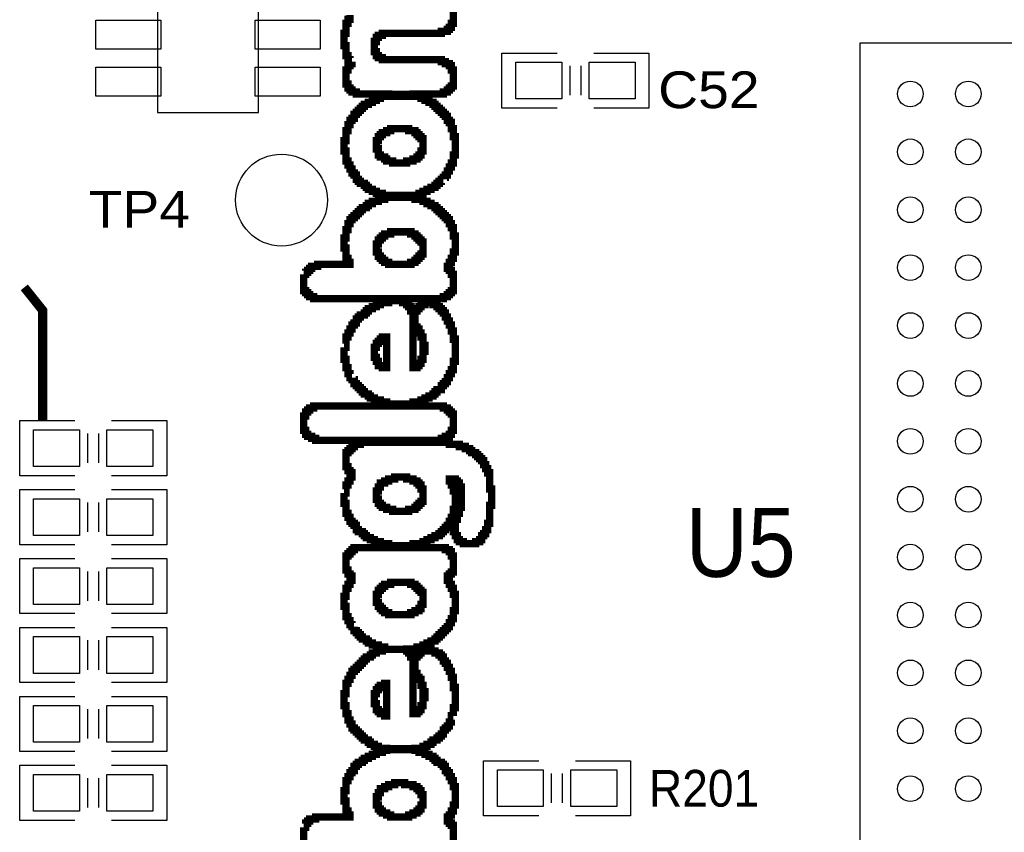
# Model space of a CAD drawing. Extents: x -14006 to 19506, y -9606 to 12409.
# Tile 6 of 29: x -7298 to -5154, y 4487 to 6255. Entities that reach past the tile are written whole.
import ezdxf

# ---------------------------------------------------------------- set-up
doc = ezdxf.new("R2010")
doc.units = 0
doc.layers.add('1', color=7, linetype='CONTINUOUS')

# ---------------------------------------------------------------- blocks, each defined once
blk = doc.blocks.new('FIGURE_CIRCLE')
blk.add_circle((0, 0), 0.5)
blk = doc.blocks.new('FIGURE_SQUARE')
blk.add_lwpolyline([(-0.5, -0.5), (-0.5, 0.5), (0.5, 0.5), (0.5, -0.5)], close=True)

msp = doc.modelspace()

# ---------------------------------------------------------------- linework, layer by layer
at = {"layer": '1'}
for points in [[(-6998.24, 6391.92), (-6998.24, 6053.36), (-6777.76, 6053.36), (-6777.76, 6391.92)], [(-3106.88, 6203.76), (-5469.12, 6203.76), (-5469.12, 3841.52), (-3106.88, 3841.52)]]:
    msp.add_lwpolyline(points, close=True, dxfattribs=at)
for points, const_width in [([(-6353.92, 6278.2), (-6353.92, 6247.36), (-6358.32, 6247.36), (-6358.32, 6238.56), (-6362.72, 6238.56), (-6362.72, 6234.12), (-6367.12, 6234.12), (-6367.12, 6229.72), (-6380.36, 6229.72), (-6380.36, 6225.32), (-6508.16, 6225.32), (-6508.16, 6220.92), (-6516.96, 6220.92), (-6516.96, 6216.52), (-6521.36, 6216.52), (-6521.36, 6207.68), (-6525.76, 6207.68), (-6525.76, 6185.68), (-6521.36, 6185.68), (-6521.36, 6176.84), (-6516.96, 6176.84), (-6516.96, 6172.44), (-6508.16, 6172.44), (-6508.16, 6168.04), (-6380.36, 6168.04), (-6380.36, 6163.64), (-6371.52, 6163.64), (-6371.52, 6159.24), (-6362.72, 6159.24), (-6362.72, 6154.8), (-6358.32, 6154.8), (-6358.32, 6146), (-6353.92, 6146), (-6353.92, 6110.76), (-6358.32, 6110.76), (-6358.32, 6106.36), (-6362.72, 6106.36), (-6362.72, 6101.92), (-6367.12, 6101.92), (-6367.12, 6097.52), (-6375.92, 6097.52), (-6375.92, 6093.12), (-6442.04, 6093.12), (-6442.04, 6088.72), (-6424.4, 6088.72), (-6424.4, 6084.32), (-6415.6, 6084.32), (-6415.6, 6079.92), (-6406.8, 6079.92), (-6406.8, 6075.48), (-6397.96, 6075.48), (-6397.96, 6071.08), (-6393.56, 6071.08), (-6393.56, 6066.68), (-6389.16, 6066.68), (-6389.16, 6062.28), (-6384.76, 6062.28), (-6384.76, 6057.88), (-6380.36, 6057.88), (-6380.36, 6053.48), (-6375.92, 6053.48), (-6375.92, 6049.04), (-6371.52, 6049.04), (-6371.52, 6044.64), (-6367.12, 6044.64), (-6367.12, 6035.84), (-6362.72, 6035.84), (-6362.72, 6031.44), (-6358.32, 6031.44), (-6358.32, 6018.2), (-6353.92, 6018.2), (-6353.92, 6000.56), (-6349.48, 6000.56), (-6349.48, 5960.92), (-6353.92, 5960.92), (-6353.92, 5943.28), (-6358.32, 5943.28), (-6358.32, 5934.48), (-6362.72, 5934.48), (-6362.72, 5925.68), (-6367.12, 5925.68), (-6367.12, 5916.84), (-6371.52, 5916.84), (-6371.52, 5912.44), (-6375.92, 5912.44), (-6375.92, 5908.04)], 16), ([(-6574.24, 6163.64), (-6578.64, 6163.64), (-6578.64, 6168.04), (-6583.04, 6168.04), (-6583.04, 6176.84), (-6587.48, 6176.84), (-6587.48, 6198.88), (-6591.88, 6198.88), (-6591.88, 6225.32), (-6587.48, 6225.32), (-6587.48, 6247.36), (-6583.04, 6247.36), (-6583.04, 6256.16), (-6578.64, 6256.16), (-6578.64, 6265)], 16), ([(-6680, 5700.92), (-6675.6, 5700.92), (-6675.6, 5705.32), (-6671.2, 5705.32), (-6671.2, 5709.72), (-6666.8, 5709.72), (-6666.8, 5714.12), (-6662.36, 5714.12), (-6662.36, 5718.56), (-6649.16, 5718.56), (-6649.16, 5722.96), (-6578.64, 5722.96), (-6578.64, 5727.36), (-6583.04, 5727.36), (-6583.04, 5736.16), (-6587.48, 5736.16), (-6587.48, 5758.2), (-6591.88, 5758.2), (-6591.88, 5780.24), (-6587.48, 5780.24), (-6587.48, 5797.88), (-6583.04, 5797.88), (-6583.04, 5811.08), (-6578.64, 5811.08), (-6578.64, 5819.92), (-6574.24, 5819.92), (-6574.24, 5824.32), (-6569.84, 5824.32), (-6569.84, 5828.72), (-6565.44, 5828.72), (-6565.44, 5833.12), (-6561.04, 5833.12), (-6561.04, 5837.52), (-6556.6, 5837.52), (-6556.6, 5841.92), (-6552.2, 5841.92), (-6552.2, 5846.36), (-6543.4, 5846.36), (-6543.4, 5850.76), (-6539, 5850.76), (-6539, 5855.16), (-6530.16, 5855.16), (-6530.16, 5859.56), (-6516.96, 5859.56), (-6516.96, 5863.96), (-6503.72, 5863.96), (-6503.72, 5868.36), (-6486.12, 5868.36), (-6486.12, 5872.8), (-6508.16, 5872.8), (-6508.16, 5877.2), (-6521.36, 5877.2), (-6521.36, 5881.6), (-6530.16, 5881.6), (-6530.16, 5886), (-6539, 5886), (-6539, 5890.4), (-6543.4, 5890.4), (-6543.4, 5894.8), (-6547.8, 5894.8), (-6547.8, 5899.24), (-6556.6, 5899.24), (-6556.6, 5903.64), (-6561.04, 5903.64), (-6561.04, 5908.04), (-6565.44, 5908.04), (-6565.44, 5916.84), (-6569.84, 5916.84), (-6569.84, 5921.24), (-6574.24, 5921.24), (-6574.24, 5930.08), (-6578.64, 5930.08), (-6578.64, 5938.88), (-6583.04, 5938.88), (-6583.04, 5947.68), (-6587.48, 5947.68), (-6587.48, 5969.72), (-6591.88, 5969.72), (-6591.88, 5991.76), (-6587.48, 5991.76), (-6587.48, 6013.8), (-6583.04, 6013.8), (-6583.04, 6027), (-6578.64, 6027), (-6578.64, 6035.84), (-6574.24, 6035.84), (-6574.24, 6040.24), (-6569.84, 6040.24), (-6569.84, 6049.04), (-6565.44, 6049.04), (-6565.44, 6053.48), (-6561.04, 6053.48), (-6561.04, 6057.88), (-6556.6, 6057.88), (-6556.6, 6062.28), (-6552.2, 6062.28), (-6552.2, 6066.68), (-6547.8, 6066.68), (-6547.8, 6071.08), (-6539, 6071.08), (-6539, 6075.48), (-6530.16, 6075.48), (-6530.16, 6079.92), (-6521.36, 6079.92), (-6521.36, 6084.32), (-6512.56, 6084.32), (-6512.56, 6088.72), (-6494.92, 6088.72), (-6494.92, 6093.12), (-6565.44, 6093.12), (-6565.44, 6097.52), (-6574.24, 6097.52), (-6574.24, 6101.92), (-6578.64, 6101.92), (-6578.64, 6106.36), (-6583.04, 6106.36), (-6583.04, 6115.16), (-6587.48, 6115.16), (-6587.48, 6146), (-6583.04, 6146), (-6583.04, 6154.8), (-6578.64, 6154.8), (-6578.64, 6159.24), (-6574.24, 6159.24), (-6574.24, 6163.64)], 16), ([(-6496, 6092.64), (-6442, 6092.64)], 16), ([(-6496, 6088.64), (-6442, 6088.64)], 16), ([(-6375.92, 5908.04), (-6380.36, 5908.04), (-6380.36, 5903.64), (-6384.76, 5903.64), (-6384.76, 5899.24), (-6389.16, 5899.24), (-6389.16, 5894.8), (-6393.56, 5894.8), (-6393.56, 5890.4), (-6402.36, 5890.4), (-6402.36, 5886), (-6411.2, 5886), (-6411.2, 5881.6), (-6420, 5881.6), (-6420, 5877.2), (-6428.8, 5877.2), (-6428.8, 5872.8), (-6450.84, 5872.8), (-6450.84, 5868.36), (-6437.64, 5868.36), (-6437.64, 5863.96), (-6420, 5863.96), (-6420, 5859.56), (-6411.2, 5859.56), (-6411.2, 5855.16), (-6402.36, 5855.16), (-6402.36, 5850.76), (-6393.56, 5850.76), (-6393.56, 5846.36), (-6389.16, 5846.36), (-6389.16, 5841.92), (-6384.76, 5841.92), (-6384.76, 5837.52), (-6380.36, 5837.52), (-6380.36, 5833.12), (-6375.92, 5833.12), (-6375.92, 5828.72), (-6371.52, 5828.72), (-6371.52, 5824.32), (-6367.12, 5824.32), (-6367.12, 5819.92), (-6362.72, 5819.92), (-6362.72, 5811.08), (-6358.32, 5811.08), (-6358.32, 5802.28), (-6353.92, 5802.28), (-6353.92, 5784.64), (-6349.48, 5784.64), (-6349.48, 5749.4), (-6353.92, 5749.4), (-6353.92, 5736.16), (-6358.32, 5736.16), (-6358.32, 5727.36), (-6362.72, 5727.36), (-6362.72, 5718.56), (-6367.12, 5718.56), (-6367.12, 5714.12), (-6362.72, 5714.12), (-6362.72, 5709.72), (-6358.32, 5709.72), (-6358.32, 5700.92), (-6353.92, 5700.92), (-6353.92, 5665.68), (-6358.32, 5665.68), (-6358.32, 5661.24), (-6362.72, 5661.24), (-6362.72, 5656.84), (-6367.12, 5656.84), (-6367.12, 5652.44), (-6375.92, 5652.44), (-6375.92, 5648.04), (-6657.96, 5648.04), (-6657.96, 5652.44), (-6666.8, 5652.44), (-6666.8, 5656.84), (-6671.2, 5656.84), (-6671.2, 5661.24), (-6675.6, 5661.24), (-6675.6, 5665.68), (-6680, 5665.68), (-6680, 5700.92)], 16), ([(-6494, 5872.64), (-6440, 5872.64)], 16), ([(-6494, 5868.64), (-6440, 5868.64)], 16), ([(-7248, 5382.64), (-7248, 5622.64), (-7288, 5672.64)], 20), ([(-6591.88, 5542.28), (-6587.48, 5542.28), (-6587.48, 5564.32), (-6583.04, 5564.32), (-6583.04, 5573.12), (-6578.64, 5573.12), (-6578.64, 5581.92), (-6574.24, 5581.92), (-6574.24, 5590.76), (-6569.84, 5590.76), (-6569.84, 5595.16), (-6565.44, 5595.16), (-6565.44, 5603.96), (-6561.04, 5603.96), (-6561.04, 5608.36), (-6556.6, 5608.36), (-6556.6, 5612.8), (-6547.8, 5612.8), (-6547.8, 5617.2), (-6543.4, 5617.2), (-6543.4, 5621.6), (-6539, 5621.6), (-6539, 5626), (-6530.16, 5626), (-6530.16, 5630.4), (-6521.36, 5630.4), (-6521.36, 5634.8), (-6512.56, 5634.8), (-6512.56, 5639.24), (-6494.92, 5639.24), (-6494.92, 5643.64), (-6464.08, 5643.64), (-6464.08, 5639.24), (-6455.28, 5639.24), (-6455.28, 5634.8), (-6450.84, 5634.8), (-6450.84, 5630.4), (-6446.44, 5630.4), (-6446.44, 5621.6), (-6442.04, 5621.6), (-6442.04, 5612.8), (-6437.64, 5612.8), (-6437.64, 5621.6), (-6433.24, 5621.6), (-6433.24, 5626), (-6428.8, 5626), (-6428.8, 5630.4), (-6424.4, 5630.4), (-6424.4, 5634.8), (-6415.6, 5634.8), (-6415.6, 5639.24), (-6397.96, 5639.24), (-6397.96, 5634.8), (-6389.16, 5634.8), (-6389.16, 5630.4), (-6384.76, 5630.4), (-6384.76, 5626), (-6380.36, 5626), (-6380.36, 5621.6), (-6375.92, 5621.6), (-6375.92, 5617.2), (-6371.52, 5617.2), (-6371.52, 5608.36), (-6367.12, 5608.36), (-6367.12, 5599.56), (-6362.72, 5599.56), (-6362.72, 5590.76), (-6358.32, 5590.76), (-6358.32, 5577.52), (-6353.92, 5577.52), (-6353.92, 5559.92), (-6349.48, 5559.92), (-6349.48, 5511.44), (-6353.92, 5511.44), (-6353.92, 5493.8), (-6358.32, 5493.8), (-6358.32, 5485), (-6362.72, 5485), (-6362.72, 5476.16), (-6367.12, 5476.16), (-6367.12, 5467.36), (-6371.52, 5467.36), (-6371.52, 5462.96), (-6375.92, 5462.96), (-6375.92, 5458.56), (-6380.36, 5458.56), (-6380.36, 5449.72), (-6389.16, 5449.72), (-6389.16, 5445.32), (-6393.56, 5445.32), (-6393.56, 5440.92), (-6397.96, 5440.92), (-6397.96, 5436.52), (-6406.8, 5436.52), (-6406.8, 5432.12), (-6415.6, 5432.12), (-6415.6, 5427.68), (-6424.4, 5427.68), (-6424.4, 5423.28), (-6442.04, 5423.28), (-6442.04, 5418.88), (-6499.32, 5418.88), (-6499.32, 5423.28), (-6512.56, 5423.28), (-6512.56, 5427.68), (-6525.76, 5427.68), (-6525.76, 5432.12), (-6534.6, 5432.12), (-6534.6, 5436.52), (-6539, 5436.52), (-6539, 5440.92), (-6547.8, 5440.92), (-6547.8, 5445.32), (-6552.2, 5445.32), (-6552.2, 5449.72), (-6556.6, 5449.72), (-6556.6, 5454.12), (-6561.04, 5454.12), (-6561.04, 5458.56), (-6565.44, 5458.56), (-6565.44, 5462.96), (-6569.84, 5462.96), (-6569.84, 5471.76), (-6574.24, 5471.76), (-6574.24, 5476.16)], 16), ([(-6574.24, 5476.16), (-6578.64, 5476.16), (-6578.64, 5485), (-6583.04, 5485), (-6583.04, 5498.2), (-6587.48, 5498.2), (-6587.48, 5515.84), (-6591.88, 5515.84), (-6591.88, 5542.28)], 16), ([(-6591.88, 5225), (-6587.48, 5225), (-6587.48, 5242.6), (-6583.04, 5242.6), (-6583.04, 5251.44), (-6578.64, 5251.44), (-6578.64, 5260.24), (-6574.24, 5260.24), (-6574.24, 5269.04), (-6578.64, 5269.04), (-6578.64, 5273.48), (-6583.04, 5273.48), (-6583.04, 5282.28), (-6587.48, 5282.28), (-6587.48, 5313.12), (-6583.04, 5313.12), (-6583.04, 5317.52), (-6578.64, 5317.52), (-6578.64, 5321.92), (-6574.24, 5321.92), (-6574.24, 5326.36), (-6569.84, 5326.36), (-6569.84, 5330.76), (-6556.6, 5330.76), (-6556.6, 5335.16), (-6362.72, 5335.16), (-6362.72, 5330.76), (-6340.68, 5330.76), (-6340.68, 5326.36), (-6327.48, 5326.36), (-6327.48, 5321.92), (-6318.64, 5321.92), (-6318.64, 5317.52), (-6314.24, 5317.52), (-6314.24, 5313.12), (-6305.44, 5313.12), (-6305.44, 5308.72), (-6301.04, 5308.72), (-6301.04, 5304.32), (-6296.6, 5304.32), (-6296.6, 5299.92), (-6292.2, 5299.92), (-6292.2, 5295.48), (-6287.8, 5295.48), (-6287.8, 5286.68), (-6283.4, 5286.68), (-6283.4, 5277.88), (-6279, 5277.88), (-6279, 5269.04), (-6274.6, 5269.04), (-6274.6, 5233.8), (-6270.16, 5233.8), (-6270.16, 5198.56), (-6274.6, 5198.56), (-6274.6, 5158.88), (-6279, 5158.88), (-6279, 5145.68), (-6283.4, 5145.68), (-6283.4, 5136.84), (-6287.8, 5136.84), (-6287.8, 5132.44), (-6292.2, 5132.44), (-6292.2, 5123.64), (-6296.6, 5123.64), (-6296.6, 5119.24), (-6305.44, 5119.24), (-6305.44, 5114.8), (-6331.88, 5114.8), (-6331.88, 5119.24), (-6340.68, 5119.24), (-6340.68, 5123.64), (-6345.08, 5123.64), (-6345.08, 5132.44), (-6349.48, 5132.44), (-6349.48, 5141.24), (-6353.92, 5141.24), (-6353.92, 5154.48), (-6349.48, 5154.48), (-6349.48, 5167.68), (-6345.08, 5167.68), (-6345.08, 5180.92), (-6340.68, 5180.92), (-6340.68, 5194.12), (-6336.28, 5194.12), (-6336.28, 5238.2), (-6340.68, 5238.2), (-6340.68, 5247), (-6345.08, 5247), (-6345.08, 5251.44), (-6349.48, 5251.44), (-6349.48, 5255.84), (-6362.72, 5255.84), (-6362.72, 5251.44), (-6358.32, 5251.44), (-6358.32, 5242.6), (-6353.92, 5242.6), (-6353.92, 5229.4), (-6349.48, 5229.4), (-6349.48, 5189.72), (-6353.92, 5189.72), (-6353.92, 5172.12), (-6358.32, 5172.12), (-6358.32, 5163.28), (-6362.72, 5163.28), (-6362.72, 5154.48), (-6367.12, 5154.48), (-6367.12, 5150.08), (-6371.52, 5150.08), (-6371.52, 5145.68), (-6375.92, 5145.68), (-6375.92, 5141.24), (-6380.36, 5141.24), (-6380.36, 5136.84), (-6384.76, 5136.84), (-6384.76, 5132.44), (-6393.56, 5132.44), (-6393.56, 5128.04), (-6402.36, 5128.04), (-6402.36, 5123.64), (-6411.2, 5123.64), (-6411.2, 5119.24), (-6420, 5119.24), (-6420, 5114.8), (-6442.04, 5114.8), (-6442.04, 5110.4)], 16), ([(-6442.04, 5110.4), (-6494.92, 5110.4), (-6494.92, 5114.8), (-6512.56, 5114.8), (-6512.56, 5119.24), (-6525.76, 5119.24), (-6525.76, 5123.64), (-6534.6, 5123.64), (-6534.6, 5128.04), (-6543.4, 5128.04), (-6543.4, 5132.44), (-6547.8, 5132.44), (-6547.8, 5136.84), (-6552.2, 5136.84), (-6552.2, 5141.24), (-6561.04, 5141.24), (-6561.04, 5145.68), (-6565.44, 5145.68), (-6565.44, 5154.48), (-6569.84, 5154.48), (-6569.84, 5158.88), (-6574.24, 5158.88), (-6574.24, 5163.28), (-6578.64, 5163.28), (-6578.64, 5172.12), (-6583.04, 5172.12), (-6583.04, 5180.92), (-6587.48, 5180.92), (-6587.48, 5202.96), (-6591.88, 5202.96), (-6591.88, 5225)], 16), ([(-6569.84, 4934.12), (-6574.24, 4934.12), (-6574.24, 4938.56), (-6578.64, 4938.56), (-6578.64, 4947.36), (-6583.04, 4947.36), (-6583.04, 4956.16), (-6587.48, 4956.16), (-6587.48, 4978.2), (-6591.88, 4978.2), (-6591.88, 5000.24), (-6587.48, 5000.24), (-6587.48, 5017.88), (-6583.04, 5017.88), (-6583.04, 5026.68), (-6578.64, 5026.68), (-6578.64, 5035.48), (-6574.24, 5035.48), (-6574.24, 5044.32), (-6578.64, 5044.32), (-6578.64, 5048.72), (-6583.04, 5048.72), (-6583.04, 5057.52), (-6587.48, 5057.52), (-6587.48, 5088.36), (-6583.04, 5088.36), (-6583.04, 5092.8), (-6578.64, 5092.8), (-6578.64, 5097.2), (-6574.24, 5097.2), (-6574.24, 5101.6), (-6569.84, 5101.6), (-6569.84, 5106), (-6371.52, 5106), (-6371.52, 5101.6), (-6362.72, 5101.6), (-6362.72, 5097.2), (-6358.32, 5097.2), (-6358.32, 5088.36), (-6353.92, 5088.36), (-6353.92, 5053.12), (-6358.32, 5053.12), (-6358.32, 5048.72), (-6362.72, 5048.72), (-6362.72, 5044.32), (-6367.12, 5044.32), (-6367.12, 5035.48), (-6362.72, 5035.48), (-6362.72, 5026.68), (-6358.32, 5026.68), (-6358.32, 5017.88), (-6353.92, 5017.88), (-6353.92, 5004.64), (-6349.48, 5004.64), (-6349.48, 4969.4), (-6353.92, 4969.4), (-6353.92, 4951.76), (-6358.32, 4951.76), (-6358.32, 4942.96), (-6362.72, 4942.96), (-6362.72, 4934.12), (-6367.12, 4934.12), (-6367.12, 4929.72), (-6371.52, 4929.72), (-6371.52, 4925.32), (-6375.92, 4925.32), (-6375.92, 4920.92), (-6380.36, 4920.92), (-6380.36, 4916.52), (-6384.76, 4916.52), (-6384.76, 4912.12), (-6389.16, 4912.12), (-6389.16, 4907.68), (-6393.56, 4907.68), (-6393.56, 4903.28), (-6402.36, 4903.28), (-6402.36, 4898.88), (-6411.2, 4898.88), (-6411.2, 4894.48), (-6420, 4894.48), (-6420, 4890.08), (-6433.24, 4890.08), (-6433.24, 4885.68), (-6455.28, 4885.68), (-6455.28, 4881.24), (-6450.84, 4881.24), (-6450.84, 4876.84), (-6446.44, 4876.84), (-6446.44, 4868.04), (-6442.04, 4868.04), (-6442.04, 4859.24), (-6437.64, 4859.24), (-6437.64, 4868.04), (-6433.24, 4868.04), (-6433.24, 4872.44), (-6428.8, 4872.44), (-6428.8, 4876.84), (-6424.4, 4876.84), (-6424.4, 4881.24), (-6411.2, 4881.24), (-6411.2, 4885.68), (-6402.36, 4885.68), (-6402.36, 4881.24), (-6393.56, 4881.24), (-6393.56, 4876.84), (-6384.76, 4876.84), (-6384.76, 4872.44), (-6380.36, 4872.44), (-6380.36, 4868.04), (-6375.92, 4868.04), (-6375.92, 4859.24), (-6371.52, 4859.24), (-6371.52, 4854.8), (-6367.12, 4854.8), (-6367.12, 4846), (-6362.72, 4846), (-6362.72, 4837.2), (-6358.32, 4837.2), (-6358.32, 4823.96), (-6353.92, 4823.96), (-6353.92, 4801.92), (-6349.48, 4801.92), (-6349.48, 4757.88), (-6353.92, 4757.88), (-6353.92, 4740.24)], 16), ([(-6680, 4497.88), (-6675.6, 4497.88), (-6675.6, 4506.68), (-6671.2, 4506.68), (-6671.2, 4511.08), (-6666.8, 4511.08), (-6666.8, 4515.48), (-6653.56, 4515.48), (-6653.56, 4519.92), (-6578.64, 4519.92), (-6578.64, 4524.32), (-6583.04, 4524.32), (-6583.04, 4533.12), (-6587.48, 4533.12), (-6587.48, 4555.16), (-6591.88, 4555.16), (-6591.88, 4577.2), (-6587.48, 4577.2), (-6587.48, 4599.24), (-6583.04, 4599.24), (-6583.04, 4608.04), (-6578.64, 4608.04), (-6578.64, 4616.84), (-6574.24, 4616.84), (-6574.24, 4621.24), (-6569.84, 4621.24), (-6569.84, 4630.08), (-6565.44, 4630.08), (-6565.44, 4634.48), (-6561.04, 4634.48), (-6561.04, 4638.88), (-6552.2, 4638.88), (-6552.2, 4643.28), (-6547.8, 4643.28), (-6547.8, 4647.68), (-6539, 4647.68), (-6539, 4652.12), (-6530.16, 4652.12), (-6530.16, 4656.52), (-6521.36, 4656.52), (-6521.36, 4660.92), (-6508.16, 4660.92), (-6508.16, 4665.32), (-6499.32, 4665.32), (-6499.32, 4669.72), (-6516.96, 4669.72), (-6516.96, 4674.12), (-6525.76, 4674.12), (-6525.76, 4678.56), (-6534.6, 4678.56), (-6534.6, 4682.96), (-6539, 4682.96), (-6539, 4687.36), (-6547.8, 4687.36), (-6547.8, 4691.76), (-6552.2, 4691.76), (-6552.2, 4696.16), (-6556.6, 4696.16), (-6556.6, 4700.56), (-6561.04, 4700.56), (-6561.04, 4705), (-6565.44, 4705), (-6565.44, 4709.4), (-6569.84, 4709.4), (-6569.84, 4713.8), (-6574.24, 4713.8), (-6574.24, 4722.6), (-6578.64, 4722.6), (-6578.64, 4731.44), (-6583.04, 4731.44), (-6583.04, 4744.64), (-6587.48, 4744.64), (-6587.48, 4762.28), (-6591.88, 4762.28), (-6591.88, 4788.72), (-6587.48, 4788.72), (-6587.48, 4810.76), (-6583.04, 4810.76), (-6583.04, 4819.56), (-6578.64, 4819.56), (-6578.64, 4828.36), (-6574.24, 4828.36), (-6574.24, 4837.2), (-6569.84, 4837.2), (-6569.84, 4841.6), (-6565.44, 4841.6), (-6565.44, 4846), (-6561.04, 4846), (-6561.04, 4850.4), (-6556.6, 4850.4), (-6556.6, 4854.8), (-6552.2, 4854.8), (-6552.2, 4859.24), (-6547.8, 4859.24), (-6547.8, 4863.64), (-6543.4, 4863.64), (-6543.4, 4868.04), (-6534.6, 4868.04), (-6534.6, 4872.44), (-6530.16, 4872.44), (-6530.16, 4876.84), (-6521.36, 4876.84), (-6521.36, 4881.24), (-6508.16, 4881.24), (-6508.16, 4885.68), (-6503.72, 4885.68), (-6503.72, 4890.08), (-6516.96, 4890.08), (-6516.96, 4894.48), (-6530.16, 4894.48), (-6530.16, 4898.88), (-6539, 4898.88), (-6539, 4903.28), (-6543.4, 4903.28), (-6543.4, 4907.68), (-6552.2, 4907.68), (-6552.2, 4912.12), (-6556.6, 4912.12), (-6556.6, 4916.52), (-6561.04, 4916.52), (-6561.04, 4920.92), (-6565.44, 4920.92), (-6565.44, 4925.32), (-6569.84, 4925.32), (-6569.84, 4934.12)], 16), ([(-6508, 4884.64), (-6454, 4884.64)], 16), ([(-6353.92, 4740.24), (-6358.32, 4740.24), (-6358.32, 4727), (-6362.72, 4727), (-6362.72, 4718.2), (-6367.12, 4718.2), (-6367.12, 4713.8), (-6371.52, 4713.8), (-6371.52, 4709.4), (-6375.92, 4709.4), (-6375.92, 4700.56), (-6380.36, 4700.56), (-6380.36, 4696.16), (-6384.76, 4696.16), (-6384.76, 4691.76), (-6389.16, 4691.76), (-6389.16, 4687.36), (-6397.96, 4687.36), (-6397.96, 4682.96), (-6402.36, 4682.96), (-6402.36, 4678.56), (-6411.2, 4678.56), (-6411.2, 4674.12), (-6420, 4674.12), (-6420, 4669.72), (-6437.64, 4669.72), (-6437.64, 4665.32), (-6428.8, 4665.32), (-6428.8, 4660.92), (-6415.6, 4660.92), (-6415.6, 4656.52), (-6406.8, 4656.52), (-6406.8, 4652.12), (-6397.96, 4652.12), (-6397.96, 4647.68), (-6393.56, 4647.68), (-6393.56, 4643.28), (-6389.16, 4643.28), (-6389.16, 4638.88), (-6380.36, 4638.88), (-6380.36, 4634.48), (-6375.92, 4634.48), (-6375.92, 4630.08), (-6371.52, 4630.08), (-6371.52, 4621.24), (-6367.12, 4621.24), (-6367.12, 4616.84), (-6362.72, 4616.84), (-6362.72, 4608.04), (-6358.32, 4608.04), (-6358.32, 4599.24), (-6353.92, 4599.24), (-6353.92, 4586), (-6349.48, 4586), (-6349.48, 4546.36), (-6353.92, 4546.36), (-6353.92, 4533.12), (-6358.32, 4533.12), (-6358.32, 4524.32), (-6362.72, 4524.32), (-6362.72, 4519.92), (-6367.12, 4519.92), (-6367.12, 4511.08), (-6362.72, 4511.08), (-6362.72, 4506.68), (-6358.32, 4506.68), (-6358.32, 4502.28), (-6353.92, 4502.28), (-6353.92, 4467)], 16), ([(-6496, 4668.64), (-6442, 4668.64)], 16), ([(-6496, 4666.64), (-6442, 4666.64)], 16), ([(-6680, 4467), (-6680, 4497.88)], 16)]:
    msp.add_lwpolyline(points, dxfattribs=dict(at, const_width=const_width))
for points in [[(-6248, 6182.64), (-6128, 6182.64)], [(-6128, 6062.64), (-6248, 6062.64), (-6248, 6182.64)], [(-6048, 6182.64), (-5928, 6182.64), (-5928, 6062.64), (-6048, 6062.64)], [(-6100, 6154.64), (-6100, 6090.64)], [(-6076, 6154.64), (-6076, 6090.64)], [(-7178, 5262.64), (-7298, 5262.64), (-7298, 5382.64), (-7178, 5382.64)], [(-7098, 5382.64), (-6978, 5382.64), (-6978, 5262.64)], [(-7150, 5290.64), (-7150, 5354.64)], [(-7126, 5290.64), (-7126, 5354.64)], [(-6978, 5262.64), (-7098, 5262.64)], [(-7178, 5112.64), (-7298, 5112.64), (-7298, 5232.64), (-7178, 5232.64)], [(-7098, 5232.64), (-6978, 5232.64), (-6978, 5112.64)], [(-7150, 5140.64), (-7150, 5204.64)], [(-7126, 5140.64), (-7126, 5204.64)], [(-6978, 5112.64), (-7098, 5112.64)], [(-7178, 4962.64), (-7298, 4962.64), (-7298, 5082.64), (-7178, 5082.64)], [(-7098, 5082.64), (-6978, 5082.64), (-6978, 4962.64)], [(-7150, 4990.64), (-7150, 5054.64)], [(-7126, 4990.64), (-7126, 5054.64)], [(-6978, 4962.64), (-7098, 4962.64)], [(-7178, 4812.64), (-7298, 4812.64), (-7298, 4932.64), (-7178, 4932.64)], [(-7098, 4932.64), (-6978, 4932.64), (-6978, 4812.64)], [(-7150, 4840.64), (-7150, 4904.64)], [(-7126, 4840.64), (-7126, 4904.64)], [(-6978, 4812.64), (-7098, 4812.64)], [(-7178, 4662.64), (-7298, 4662.64), (-7298, 4782.64), (-7178, 4782.64)], [(-7098, 4782.64), (-6978, 4782.64), (-6978, 4662.64)], [(-7150, 4690.64), (-7150, 4754.64)], [(-7126, 4690.64), (-7126, 4754.64)], [(-6978, 4662.64), (-7098, 4662.64)], [(-7178, 4512.64), (-7298, 4512.64), (-7298, 4632.64), (-7178, 4632.64)], [(-7098, 4632.64), (-6978, 4632.64), (-6978, 4512.64)], [(-6168, 4522.64), (-6288, 4522.64), (-6288, 4642.64), (-6168, 4642.64)], [(-6088, 4642.64), (-5968, 4642.64), (-5968, 4522.64)], [(-6140, 4550.64), (-6140, 4614.64)], [(-6116, 4550.64), (-6116, 4614.64)], [(-7150, 4540.64), (-7150, 4604.64)], [(-7126, 4540.64), (-7126, 4604.64)], [(-6978, 4512.64), (-7098, 4512.64)], [(-5968, 4522.64), (-6088, 4522.64)]]:
    msp.add_lwpolyline(points, dxfattribs=at)
at = {"layer": '1', "const_width": 16}
for points in [[(-6521.36, 5991.76), (-6521.36, 5974.12), (-6516.96, 5974.12), (-6516.96, 5960.92), (-6512.56, 5960.92), (-6512.56, 5956.52), (-6503.72, 5956.52), (-6503.72, 5952.12), (-6499.32, 5952.12), (-6499.32, 5947.68), (-6486.12, 5947.68), (-6486.12, 5943.28), (-6455.28, 5943.28), (-6455.28, 5947.68), (-6442.04, 5947.68), (-6442.04, 5952.12), (-6433.24, 5952.12), (-6433.24, 5956.52), (-6428.8, 5956.52), (-6428.8, 5960.92), (-6424.4, 5960.92), (-6424.4, 5969.72), (-6420, 5969.72), (-6420, 5996.16), (-6424.4, 5996.16), (-6424.4, 6000.56), (-6428.8, 6000.56), (-6428.8, 6005), (-6433.24, 6005), (-6433.24, 6009.4), (-6437.64, 6009.4), (-6437.64, 6013.8), (-6450.84, 6013.8), (-6450.84, 6018.2), (-6490.52, 6018.2), (-6490.52, 6013.8), (-6499.32, 6013.8), (-6499.32, 6009.4), (-6508.16, 6009.4), (-6508.16, 6005), (-6512.56, 6005), (-6512.56, 6000.56), (-6516.96, 6000.56), (-6516.96, 5991.76)], [(-6521.36, 5767), (-6521.36, 5749.4), (-6516.96, 5749.4), (-6516.96, 5740.56), (-6512.56, 5740.56), (-6512.56, 5736.16), (-6508.16, 5736.16), (-6508.16, 5731.76), (-6503.72, 5731.76), (-6503.72, 5727.36), (-6494.92, 5727.36), (-6494.92, 5722.96), (-6446.44, 5722.96), (-6446.44, 5727.36), (-6437.64, 5727.36), (-6437.64, 5731.76), (-6433.24, 5731.76), (-6433.24, 5736.16), (-6428.8, 5736.16), (-6428.8, 5740.56), (-6424.4, 5740.56), (-6424.4, 5745), (-6420, 5745), (-6420, 5771.44), (-6424.4, 5771.44), (-6424.4, 5775.84), (-6428.8, 5775.84), (-6428.8, 5780.24), (-6433.24, 5780.24), (-6433.24, 5784.64), (-6437.64, 5784.64), (-6437.64, 5789.04), (-6446.44, 5789.04), (-6446.44, 5793.48), (-6490.52, 5793.48), (-6490.52, 5789.04), (-6503.72, 5789.04), (-6503.72, 5784.64), (-6508.16, 5784.64), (-6508.16, 5780.24), (-6512.56, 5780.24), (-6512.56, 5775.84), (-6516.96, 5775.84), (-6516.96, 5767)], [(-6442.04, 5599.56), (-6442.04, 5498.2), (-6433.24, 5498.2), (-6433.24, 5502.6), (-6428.8, 5502.6), (-6428.8, 5507), (-6424.4, 5507), (-6424.4, 5515.84), (-6420, 5515.84), (-6420, 5533.48), (-6415.6, 5533.48), (-6415.6, 5546.68), (-6420, 5546.68), (-6420, 5564.32), (-6424.4, 5564.32), (-6424.4, 5573.12), (-6428.8, 5573.12), (-6428.8, 5581.92), (-6433.24, 5581.92), (-6433.24, 5586.36), (-6437.64, 5586.36), (-6437.64, 5599.56)], [(-6525.76, 5542.28), (-6525.76, 5520.24), (-6521.36, 5520.24), (-6521.36, 5511.44), (-6516.96, 5511.44), (-6516.96, 5502.6), (-6508.16, 5502.6), (-6508.16, 5498.2), (-6499.32, 5498.2), (-6499.32, 5564.32), (-6508.16, 5564.32), (-6508.16, 5559.92), (-6512.56, 5559.92), (-6512.56, 5555.48), (-6516.96, 5555.48), (-6516.96, 5551.08), (-6521.36, 5551.08), (-6521.36, 5542.28)], [(-6680, 5392.44), (-6675.6, 5392.44), (-6675.6, 5401.24), (-6671.2, 5401.24), (-6671.2, 5405.68), (-6666.8, 5405.68), (-6666.8, 5410.08), (-6657.96, 5410.08), (-6657.96, 5414.48), (-6375.92, 5414.48), (-6375.92, 5410.08), (-6367.12, 5410.08), (-6367.12, 5405.68), (-6362.72, 5405.68), (-6362.72, 5401.24), (-6358.32, 5401.24), (-6358.32, 5396.84), (-6353.92, 5396.84), (-6353.92, 5361.6), (-6358.32, 5361.6), (-6358.32, 5352.8), (-6362.72, 5352.8), (-6362.72, 5348.36), (-6371.52, 5348.36), (-6371.52, 5343.96), (-6380.36, 5343.96), (-6380.36, 5339.56), (-6653.56, 5339.56), (-6653.56, 5343.96), (-6662.36, 5343.96), (-6662.36, 5348.36), (-6671.2, 5348.36), (-6671.2, 5352.8), (-6675.6, 5352.8), (-6675.6, 5361.6), (-6680, 5361.6)], [(-6521.36, 5229.4), (-6521.36, 5211.76), (-6516.96, 5211.76), (-6516.96, 5202.96), (-6512.56, 5202.96), (-6512.56, 5198.56), (-6508.16, 5198.56), (-6508.16, 5194.12), (-6499.32, 5194.12), (-6499.32, 5189.72), (-6486.12, 5189.72), (-6486.12, 5185.32), (-6450.84, 5185.32), (-6450.84, 5189.72), (-6437.64, 5189.72), (-6437.64, 5194.12), (-6433.24, 5194.12), (-6433.24, 5198.56), (-6428.8, 5198.56), (-6428.8, 5202.96), (-6424.4, 5202.96), (-6424.4, 5207.36), (-6420, 5207.36), (-6420, 5233.8), (-6424.4, 5233.8), (-6424.4, 5242.6), (-6428.8, 5242.6), (-6428.8, 5247), (-6433.24, 5247), (-6433.24, 5251.44), (-6442.04, 5251.44), (-6442.04, 5255.84), (-6455.28, 5255.84), (-6455.28, 5260.24), (-6481.72, 5260.24), (-6481.72, 5255.84), (-6494.92, 5255.84), (-6494.92, 5251.44), (-6503.72, 5251.44), (-6503.72, 5247), (-6512.56, 5247), (-6512.56, 5238.2), (-6516.96, 5238.2), (-6516.96, 5229.4)], [(-6521.36, 5004.64), (-6521.36, 4987), (-6516.96, 4987), (-6516.96, 4978.2), (-6512.56, 4978.2), (-6512.56, 4973.8), (-6508.16, 4973.8), (-6508.16, 4969.4), (-6503.72, 4969.4), (-6503.72, 4965), (-6494.92, 4965), (-6494.92, 4960.56), (-6446.44, 4960.56), (-6446.44, 4965), (-6437.64, 4965), (-6437.64, 4969.4), (-6428.8, 4969.4), (-6428.8, 4973.8), (-6424.4, 4973.8), (-6424.4, 4982.6), (-6420, 4982.6), (-6420, 5009.04), (-6424.4, 5009.04), (-6424.4, 5013.48), (-6428.8, 5013.48), (-6428.8, 5017.88), (-6433.24, 5017.88), (-6433.24, 5022.28), (-6437.64, 5022.28), (-6437.64, 5026.68), (-6446.44, 5026.68), (-6446.44, 5031.08), (-6490.52, 5031.08), (-6490.52, 5026.68), (-6503.72, 5026.68), (-6503.72, 5022.28), (-6508.16, 5022.28), (-6508.16, 5017.88), (-6512.56, 5017.88), (-6512.56, 5013.48), (-6516.96, 5013.48), (-6516.96, 5004.64)], [(-6442.04, 4846), (-6442.04, 4744.64), (-6433.24, 4744.64), (-6433.24, 4749.04), (-6428.8, 4749.04), (-6428.8, 4753.48), (-6424.4, 4753.48), (-6424.4, 4762.28), (-6420, 4762.28), (-6420, 4779.92), (-6415.6, 4779.92), (-6415.6, 4793.12), (-6420, 4793.12), (-6420, 4806.36), (-6424.4, 4806.36), (-6424.4, 4819.56), (-6428.8, 4819.56), (-6428.8, 4823.96), (-6433.24, 4823.96), (-6433.24, 4832.8), (-6437.64, 4832.8), (-6437.64, 4846)], [(-6525.76, 4788.72), (-6525.76, 4766.68), (-6521.36, 4766.68), (-6521.36, 4753.48), (-6516.96, 4753.48), (-6516.96, 4749.04), (-6512.56, 4749.04), (-6512.56, 4744.64), (-6503.72, 4744.64), (-6503.72, 4740.24), (-6499.32, 4740.24), (-6499.32, 4810.76), (-6503.72, 4810.76), (-6503.72, 4806.36), (-6512.56, 4806.36), (-6512.56, 4801.92), (-6516.96, 4801.92), (-6516.96, 4797.52), (-6521.36, 4797.52), (-6521.36, 4788.72)], [(-6521.36, 4563.96), (-6521.36, 4546.36), (-6516.96, 4546.36), (-6516.96, 4537.52), (-6512.56, 4537.52), (-6512.56, 4533.12), (-6508.16, 4533.12), (-6508.16, 4528.72), (-6499.32, 4528.72), (-6499.32, 4524.32), (-6490.52, 4524.32), (-6490.52, 4519.92), (-6450.84, 4519.92), (-6450.84, 4524.32), (-6442.04, 4524.32), (-6442.04, 4528.72), (-6433.24, 4528.72), (-6433.24, 4533.12), (-6428.8, 4533.12), (-6428.8, 4537.52), (-6424.4, 4537.52), (-6424.4, 4546.36), (-6420, 4546.36), (-6420, 4568.36), (-6424.4, 4568.36), (-6424.4, 4577.2), (-6428.8, 4577.2), (-6428.8, 4581.6), (-6433.24, 4581.6), (-6433.24, 4586), (-6442.04, 4586), (-6442.04, 4590.4), (-6459.68, 4590.4), (-6459.68, 4594.8), (-6481.72, 4594.8), (-6481.72, 4590.4), (-6494.92, 4590.4), (-6494.92, 4586), (-6503.72, 4586), (-6503.72, 4581.6), (-6512.56, 4581.6), (-6512.56, 4572.8), (-6516.96, 4572.8), (-6516.96, 4563.96)]]:
    msp.add_lwpolyline(points, close=True, dxfattribs=at)

# ---------------------------------------------------------------- block references
at = {"layer": '1'}
for name, p, xscale, yscale in [('FIGURE_SQUARE', (-7061.24, 6222.64), 141.72, 63), ('FIGURE_SQUARE', (-6714.76, 6222.64), 141.72, 63), ('FIGURE_SQUARE', (-6168, 6122.64), 100, 80), ('FIGURE_SQUARE', (-6008, 6122.64), 100, 80), ('FIGURE_SQUARE', (-7061.24, 6120.28), 141.72, 63), ('FIGURE_SQUARE', (-6714.76, 6120.28), 141.72, 63), ('FIGURE_CIRCLE', (-5358.88, 6093.52), 56, 56), ('FIGURE_CIRCLE', (-5232.88, 6093.52), 56, 56), ('FIGURE_CIRCLE', (-5358.88, 5967.52), 56, 56), ('FIGURE_CIRCLE', (-5232.88, 5967.52), 56, 56), ('FIGURE_CIRCLE', (-6728, 5862.64), 200, 200), ('FIGURE_CIRCLE', (-5358.88, 5841.52), 56, 56), ('FIGURE_CIRCLE', (-5232.88, 5841.52), 56, 56), ('FIGURE_CIRCLE', (-5358.88, 5715.56), 56, 56), ('FIGURE_CIRCLE', (-5232.88, 5715.56), 56, 56), ('FIGURE_CIRCLE', (-5358.88, 5589.56), 56, 56), ('FIGURE_CIRCLE', (-5232.88, 5589.56), 56, 56), ('FIGURE_CIRCLE', (-5358.88, 5463.6), 56, 56), ('FIGURE_CIRCLE', (-5232.88, 5463.6), 56, 56), ('FIGURE_SQUARE', (-7218, 5322.64), 100, 80), ('FIGURE_SQUARE', (-7058, 5322.64), 100, 80), ('FIGURE_CIRCLE', (-5358.88, 5337.6), 56, 56), ('FIGURE_CIRCLE', (-5232.88, 5337.6), 56, 56), ('FIGURE_CIRCLE', (-5358.88, 5211.6), 56, 56), ('FIGURE_CIRCLE', (-5232.88, 5211.6), 56, 56), ('FIGURE_SQUARE', (-7218, 5172.64), 100, 80), ('FIGURE_SQUARE', (-7058, 5172.64), 100, 80), ('FIGURE_CIRCLE', (-5358.88, 5085.64), 56, 56), ('FIGURE_CIRCLE', (-5232.88, 5085.64), 56, 56), ('FIGURE_SQUARE', (-7218, 5022.64), 100, 80), ('FIGURE_SQUARE', (-7058, 5022.64), 100, 80), ('FIGURE_CIRCLE', (-5358.88, 4959.64), 56, 56), ('FIGURE_CIRCLE', (-5232.88, 4959.64), 56, 56), ('FIGURE_SQUARE', (-7218, 4872.64), 100, 80), ('FIGURE_SQUARE', (-7058, 4872.64), 100, 80), ('FIGURE_CIRCLE', (-5358.88, 4833.68), 56, 56), ('FIGURE_CIRCLE', (-5232.88, 4833.68), 56, 56), ('FIGURE_SQUARE', (-7218, 4722.64), 100, 80), ('FIGURE_SQUARE', (-7058, 4722.64), 100, 80), ('FIGURE_CIRCLE', (-5358.88, 4707.68), 56, 56), ('FIGURE_CIRCLE', (-5232.88, 4707.68), 56, 56), ('FIGURE_SQUARE', (-7218, 4572.64), 100, 80), ('FIGURE_SQUARE', (-7058, 4572.64), 100, 80), ('FIGURE_SQUARE', (-6208, 4582.64), 100, 80), ('FIGURE_SQUARE', (-6048, 4582.64), 100, 80), ('FIGURE_CIRCLE', (-5358.88, 4581.68), 56, 56), ('FIGURE_CIRCLE', (-5232.88, 4581.68), 56, 56)]:
    msp.add_blockref(name, p, dxfattribs=dict(at, xscale=xscale, yscale=yscale))

# ---------------------------------------------------------------- texts
for s, height, width, p in [('C52', 80, 1.125, (-5908, 6062.64)), ('TP4', 80, 1.125, (-7148, 5802.64)), ('U5', 150, 0.933333, (-5848, 5042.64)), ('R201', 80, 0.9375, (-5928, 4542.64))]:
    msp.add_text(s, height=height, dxfattribs=dict(at, width=width)).set_placement(p)

doc.saveas('drawing.dxf')
